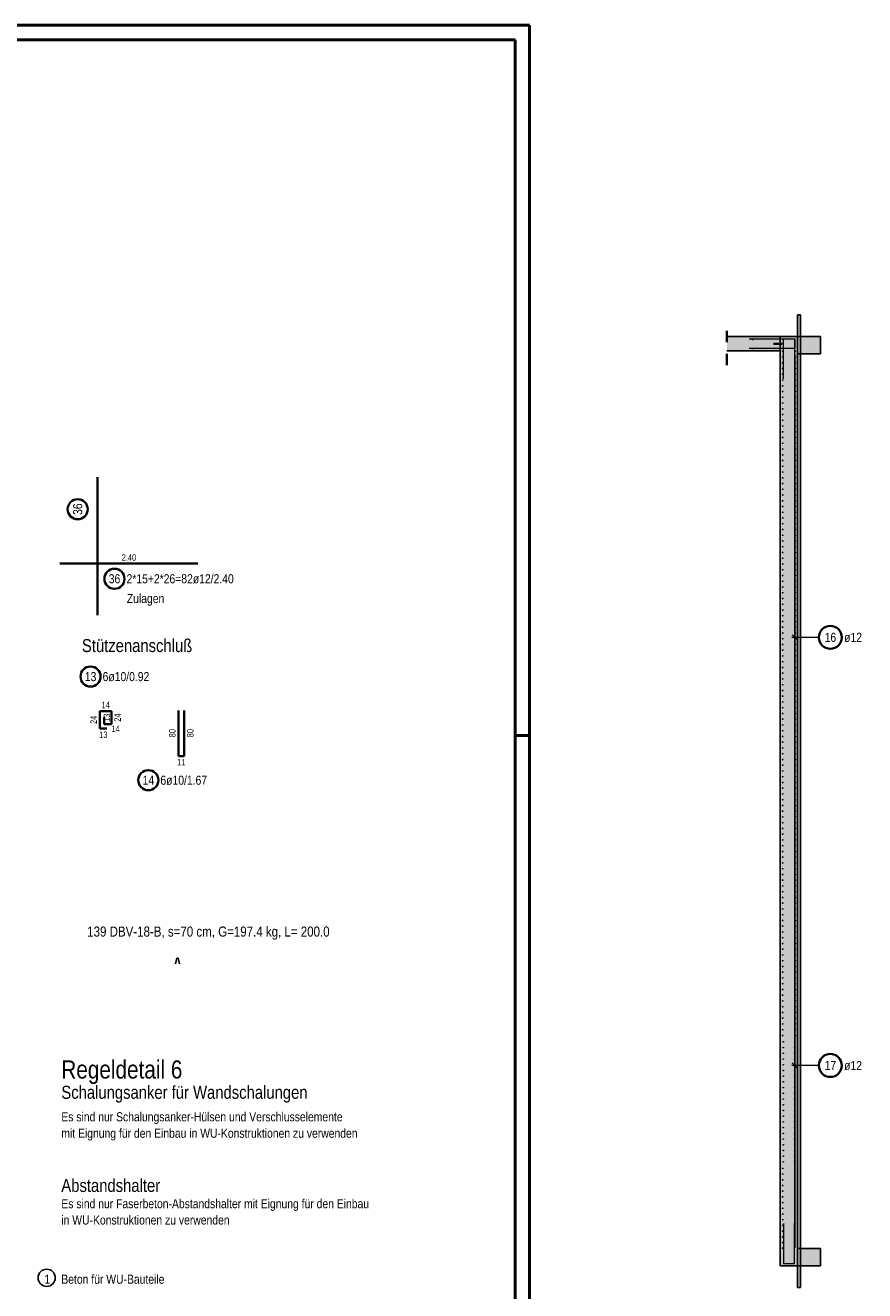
# Model space of a CAD drawing. Header units: millimetres. Extents: x -1.9 to 32.6, y 0 to 21.
# Tile 59 of 59: x 25.3 to 32.6, y 10 to 21. Entities that reach past the tile are written whole.
import ezdxf

# ---------------------------------------------------------------- set-up
doc = ezdxf.new("R2010")
doc.units = ezdxf.units.MM
doc.linetypes.add('HIDDEN', pattern=[0.375, 0.25, -0.125])
doc.layers.add('Achsen', color=7, linetype='Continuous', lineweight=20)
doc.layers.add('nplo Bewehrung', color=7, linetype='Continuous', lineweight=20)
doc.styles.add('Arial Narrow', font='ARIALN.TTF')

msp = doc.modelspace()

# ---------------------------------------------------------------- hatches: boundary and pattern name
at = {"lineweight": 13, "true_color": 0xeaffea}
msp.add_hatch(color=7, dxfattribs=at).paths.add_polyline_path([(32.058099, 10.05108), (32.083099, 10.05108), (32.083099, 18.506078), (32.058099, 18.506078)])
at = {"lineweight": 13, "true_color": 0xd7ffd7}
for points in [[(31.908099, 18.193576), (31.908099, 18.318576), (31.44332, 18.318576), (31.44332, 18.193576)], [(32.258099, 18.168578), (32.258099, 18.318578), (32.058099, 18.318578), (32.058099, 18.168578)], [(32.258099, 10.23858), (32.258099, 10.38858), (32.058099, 10.38858), (32.058099, 10.23858)]]:
    msp.add_hatch(color=254, dxfattribs=at).paths.add_polyline_path(points)
at = {"lineweight": 13, "true_color": 0xcef2bf}
for points in [[(31.908099, 13.940996), (32.058099, 13.940996), (32.058099, 18.318578), (31.908099, 18.318578)], [(31.908099, 10.23858), (32.058099, 10.23858), (32.058099, 13.940996), (31.908099, 13.940996)]]:
    msp.add_hatch(color=254, dxfattribs=at).paths.add_polyline_path(points)
at = {"lineweight": 13, "true_color": 0xff0000}
msp.add_hatch(color=1, dxfattribs=at).paths.add_polyline_path([(31.925599, 18.253576), (31.925599, 18.258576), (31.850599, 18.258576), (31.850599, 18.253576)])

# ---------------------------------------------------------------- linework, layer by layer
at = {"color": 4, "linetype": 'Continuous', "lineweight": 50}
for p, q in [((29.725, 21.025), (0, 21.025)), ((29.725, 0), (29.725, 21.025)), ((29.6, 20.9), (0.5, 20.9)), ((29.6, 0.125), (29.6, 20.9)), ((29.725, 14.85), (29.6, 14.85))]:
    msp.add_line(p, q, dxfattribs=at)
at = {"color": 2, "linetype": 'HIDDEN', "lineweight": 35, "ltscale": 0.25}
msp.add_line((31.44332, 18.068576), (31.44332, 18.443576), dxfattribs=at)
at = {"color": 3, "linetype": 'Continuous', "lineweight": 25, "ltscale": 2}
for p, q in [((32.033099, 13.163578), (32.033099, 18.163578)), ((32.011002, 15.72505), (32.055196, 15.680856)), ((32.033099, 10.39358), (32.033099, 13.488578)), ((32.011002, 12.002551), (32.055196, 11.958357))]:
    msp.add_line(p, q, dxfattribs=at)
at = {"color": 2, "linetype": 'Continuous', "lineweight": 35, "ltscale": 2}
for p, q in [((25.968133, 15.896199), (25.968133, 17.096199)), ((25.639629, 16.343946), (26.839629, 16.343946)), ((26.089035, 15.061956), (25.986535, 15.061956)), ((25.986535, 15.061956), (25.986535, 14.909456)), ((26.024035, 15.009456), (26.024035, 14.946956)), ((26.089035, 14.946956), (26.089035, 15.061956)), ((26.670568, 15.068232), (26.670568, 14.670732)), ((26.720568, 14.670732), (26.720568, 15.068232)), ((25.986535, 14.909456), (26.049035, 14.909456)), ((26.024035, 14.946956), (26.089035, 14.946956)), ((26.670568, 14.670732), (26.720568, 14.670732))]:
    msp.add_line(p, q, dxfattribs=at)
at = {"color": 5, "linetype": 'Continuous', "lineweight": 18, "ltscale": 2}
for p, q in [((32.243337, 15.702953), (32.008099, 15.702953)), ((32.243337, 11.980454), (32.008099, 11.980454))]:
    msp.add_line(p, q, dxfattribs=at)
at = {"color": 2, "linetype": 'Continuous', "lineweight": 35, "ltscale": 2}
for centre, radius in [((25.794798, 16.816956), 0.0875), ((26.114661, 16.21239), 0.0875), ((32.343337, 15.702953), 0.1), ((25.906484, 15.36211), 0.0875), ((26.409342, 14.460883), 0.0875), ((32.343337, 11.980454), 0.1)]:
    msp.add_circle(centre, radius, dxfattribs=at)
at = {"color": 3, "linetype": 'Continuous', "lineweight": 25}
msp.add_circle((25.525, 10.134147), 0.075, dxfattribs=at)
at = {"layer": 'Achsen', "color": 3, "linetype": 'Continuous', "lineweight": 25, "ltscale": 2}
for p, q in [((26.658007, 12.912658), (26.645757, 12.864658)), ((26.658007, 12.912658), (26.668507, 12.912658)), ((26.668507, 12.912658), (26.680757, 12.864658))]:
    msp.add_line(p, q, dxfattribs=at)
for centre in [(26.663257, 12.913658), (26.645687, 12.868403), (26.680807, 12.868418)]:
    msp.add_circle(centre, 0.001, dxfattribs=at)
at = {"layer": 'nplo Bewehrung', "color": 3, "linetype": 'Continuous', "lineweight": 25}
for p, q in [((32.058099, 18.318578), (32.058099, 18.506078)), ((32.083099, 18.506078), (32.058099, 18.506078)), ((32.083099, 10.05108), (32.083099, 18.506078)), ((31.908099, 18.318576), (31.44332, 18.318576)), ((31.908099, 13.940996), (31.908099, 18.318578)), ((32.058099, 18.318576), (31.908099, 18.318576)), ((32.058099, 13.940996), (32.058099, 18.318578)), ((32.258099, 18.318576), (32.058099, 18.318576)), ((32.258099, 18.168578), (32.258099, 18.318578)), ((31.908099, 18.193576), (31.44332, 18.193576)), ((31.850599, 18.253576), (31.850599, 18.258576)), ((31.925599, 18.258576), (31.850599, 18.258576)), ((31.925599, 18.253576), (31.850599, 18.253576)), ((31.925599, 18.253576), (31.925599, 18.258576)), ((32.258099, 18.168578), (32.058099, 18.168578)), ((31.908099, 10.23858), (31.908099, 13.940996)), ((32.058099, 10.23858), (32.058099, 13.940996)), ((32.258099, 10.38858), (32.058099, 10.38858)), ((32.258099, 10.23858), (32.258099, 10.38858)), ((32.058099, 10.23858), (31.908099, 10.23858)), ((32.058099, 10.05108), (32.058099, 10.23858)), ((32.258099, 10.23858), (32.058099, 10.23858)), ((32.083099, 10.05108), (32.058099, 10.05108))]:
    msp.add_line(p, q, dxfattribs=at)
at = {"layer": 'nplo Bewehrung', "color": 9, "linetype": 'Continuous', "lineweight": 0, "ltscale": 2}
for p, q in [((31.635599, 18.298576), (32.033099, 18.298576)), ((31.936099, 17.951078), (31.936099, 18.298078)), ((31.936099, 18.298078), (32.030099, 18.298078)), ((32.030099, 18.298078), (32.030099, 17.951078)), ((32.033099, 18.298576), (32.033099, 18.213576)), ((32.033099, 18.213576), (31.635599, 18.213576)), ((31.936099, 10.60608), (31.936099, 10.25908)), ((32.030099, 10.25908), (32.030099, 10.60608)), ((31.936099, 10.25908), (32.030099, 10.25908))]:
    msp.add_line(p, q, dxfattribs=at)
for centre in [(31.666099, 18.293382), (31.666099, 18.293382), (31.666099, 18.214241), (31.666099, 18.214241), (31.928599, 18.190578), (31.928599, 18.190578), (32.037599, 18.190578), (32.037599, 18.190578), (31.928599, 18.140587), (31.928599, 18.140587), (31.928599, 18.090595), (31.928599, 18.090595), (32.037599, 18.140587), (32.037599, 18.140587), (32.037599, 18.090595), (32.037599, 18.090595), (31.928599, 18.040603), (31.928599, 18.040603), (31.928599, 17.990612), (31.928599, 17.990612), (31.928599, 17.94062), (31.928599, 17.94062), (32.037599, 18.040603), (32.037599, 18.040603), (32.037599, 17.990612), (32.037599, 17.990612), (32.037599, 17.94062), (32.037599, 17.94062), (31.928599, 17.890629), (31.928599, 17.890629), (31.928599, 17.840637), (31.928599, 17.840637), (32.037599, 17.890629), (32.037599, 17.890629), (32.037599, 17.840637), (32.037599, 17.840637), (31.928599, 17.790645), (31.928599, 17.790645), (31.928599, 17.740654), (31.928599, 17.740654), (32.037599, 17.790646), (32.037599, 17.790646), (32.037599, 17.740654), (32.037599, 17.740654), (31.928599, 17.690662), (31.928599, 17.690662), (31.928599, 17.640671), (31.928599, 17.640671), (32.037599, 17.690662), (32.037599, 17.690662), (32.037599, 17.640671), (32.037599, 17.640671), (31.928599, 17.590679), (31.928599, 17.590679), (31.928599, 17.540687), (31.928599, 17.540687), (32.037599, 17.590679), (32.037599, 17.590679), (32.037599, 17.540688), (32.037599, 17.540688), (31.928599, 17.490696), (31.928599, 17.490696), (31.928599, 17.440704), (31.928599, 17.440704), (31.928599, 17.390713), (31.928599, 17.390713), (32.037599, 17.490696), (32.037599, 17.490696), (32.037599, 17.440704), (32.037599, 17.440704), (32.037599, 17.390713), (32.037599, 17.390713), (31.928599, 17.340721), (31.928599, 17.340721), (31.928599, 17.290729), (31.928599, 17.290729), (32.037599, 17.340721), (32.037599, 17.340721), (32.037599, 17.29073), (32.037599, 17.29073), (31.928599, 17.240738), (31.928599, 17.240738), (31.928599, 17.190746), (31.928599, 17.190746), (32.037599, 17.240738), (32.037599, 17.240738), (32.037599, 17.190747), (32.037599, 17.190747), (31.928599, 17.140755), (31.928599, 17.140755), (31.928599, 17.090763), (31.928599, 17.090763), (32.037599, 17.140755), (32.037599, 17.140755), (32.037599, 17.090763), (32.037599, 17.090763), (31.928599, 17.040771), (31.928599, 17.040771), (31.928599, 16.99078), (31.928599, 16.99078), (32.037599, 17.040772), (32.037599, 17.040772), (32.037599, 16.99078), (32.037599, 16.99078), (31.928599, 16.940788), (31.928599, 16.940788), (31.928599, 16.890797), (31.928599, 16.890797), (31.928599, 16.840805), (31.928599, 16.840805), (32.037599, 16.940789), (32.037599, 16.940789), (32.037599, 16.890797), (32.037599, 16.890797), (32.037599, 16.840805), (32.037599, 16.840805), (31.928599, 16.790813), (31.928599, 16.790813), (31.928599, 16.740822), (31.928599, 16.740822), (32.037599, 16.790814), (32.037599, 16.790814), (32.037599, 16.740822), (32.037599, 16.740822), (31.928599, 16.69083), (31.928599, 16.69083), (31.928599, 16.640839), (31.928599, 16.640839), (32.037599, 16.690831), (32.037599, 16.690831), (32.037599, 16.640839), (32.037599, 16.640839), (31.928599, 16.590847), (31.928599, 16.590847), (31.928599, 16.540855), (31.928599, 16.540855), (32.037599, 16.590848), (32.037599, 16.590848), (32.037599, 16.540856), (32.037599, 16.540856), (31.928599, 16.490864), (31.928599, 16.490864), (31.928599, 16.440872), (31.928599, 16.440872), (32.037599, 16.490864), (32.037599, 16.490864), (32.037599, 16.440873), (32.037599, 16.440873), (31.928599, 16.390881), (31.928599, 16.390881), (31.928599, 16.340889), (31.928599, 16.340889), (31.928599, 16.290897), (31.928599, 16.290897), (32.037599, 16.390881), (32.037599, 16.390881), (32.037599, 16.34089), (32.037599, 16.34089), (32.037599, 16.290898), (32.037599, 16.290898), (31.928599, 16.240906), (31.928599, 16.240906), (31.928599, 16.190914), (31.928599, 16.190914), (32.037599, 16.240906), (32.037599, 16.240906), (32.037599, 16.190915), (32.037599, 16.190915), (31.928599, 16.140923), (31.928599, 16.140923), (31.928599, 16.090931), (31.928599, 16.090931), (32.037599, 16.140923), (32.037599, 16.140923), (32.037599, 16.090932), (32.037599, 16.090932), (31.928599, 16.04094), (31.928599, 16.04094), (31.928599, 15.990948), (31.928599, 15.990948), (32.037599, 16.04094), (32.037599, 16.04094), (32.037599, 15.990949), (32.037599, 15.990949), (31.928599, 15.940956), (31.928599, 15.940956), (31.928599, 15.890965), (31.928599, 15.890965), (32.037599, 15.940957), (32.037599, 15.940957), (32.037599, 15.890965), (32.037599, 15.890965), (31.928599, 15.840973), (31.928599, 15.840973), (31.928599, 15.790982), (31.928599, 15.790982), (31.928599, 15.74099), (31.928599, 15.74099), (32.037599, 15.840974), (32.037599, 15.840974), (32.037599, 15.790982), (32.037599, 15.790982), (32.037599, 15.740991), (32.037599, 15.740991), (31.928599, 15.690998), (31.928599, 15.690998), (31.928599, 15.641007), (31.928599, 15.641007), (32.037599, 15.690999), (32.037599, 15.690999), (32.037599, 15.641007), (32.037599, 15.641007), (31.928599, 15.591015), (31.928599, 15.591015), (31.928599, 15.541024), (31.928599, 15.541024), (32.037599, 15.591016), (32.037599, 15.591016), (32.037599, 15.541024), (32.037599, 15.541024), (31.928599, 15.491032), (31.928599, 15.491032), (31.928599, 15.44104), (31.928599, 15.44104), (32.037599, 15.491033), (32.037599, 15.491033), (32.037599, 15.441041), (32.037599, 15.441041), (31.928599, 15.391049), (31.928599, 15.391049), (31.928599, 15.341057), (31.928599, 15.341057), (32.037599, 15.39105), (32.037599, 15.39105), (32.037599, 15.341058), (32.037599, 15.341058), (31.928599, 15.291066), (31.928599, 15.291066), (31.928599, 15.241074), (31.928599, 15.241074), (31.928599, 15.191082), (31.928599, 15.191082), (32.037599, 15.291066), (32.037599, 15.291066), (32.037599, 15.241075), (32.037599, 15.241075), (32.037599, 15.191083), (32.037599, 15.191083), (31.928599, 15.141091), (31.928599, 15.141091), (31.928599, 15.091099), (31.928599, 15.091099), (32.037599, 15.141092), (32.037599, 15.141092), (32.037599, 15.0911), (32.037599, 15.0911), (31.928599, 15.041108), (31.928599, 15.041108), (31.928599, 14.991116), (31.928599, 14.991116), (32.037599, 15.041109), (32.037599, 15.041109), (32.037599, 14.991117), (32.037599, 14.991117), (31.928599, 14.941124), (31.928599, 14.941124), (31.928599, 14.891133), (31.928599, 14.891133), (32.037599, 14.941125), (32.037599, 14.941125), (32.037599, 14.891134), (32.037599, 14.891134), (31.928599, 14.841141), (31.928599, 14.841141), (31.928599, 14.79115), (31.928599, 14.79115), (31.928599, 14.741158), (31.928599, 14.741158), (32.037599, 14.841142), (32.037599, 14.841142), (32.037599, 14.791151), (32.037599, 14.791151), (32.037599, 14.741159), (32.037599, 14.741159), (31.928599, 14.691166), (31.928599, 14.691166), (31.928599, 14.641175), (31.928599, 14.641175), (32.037599, 14.691167), (32.037599, 14.691167), (32.037599, 14.641176), (32.037599, 14.641176), (31.928599, 14.591183), (31.928599, 14.591183), (31.928599, 14.541192), (31.928599, 14.541192), (32.037599, 14.591184), (32.037599, 14.591184), (32.037599, 14.541193), (32.037599, 14.541193), (31.928599, 14.4912), (31.928599, 14.4912), (31.928599, 14.441208), (31.928599, 14.441208), (32.037599, 14.491201), (32.037599, 14.491201), (32.037599, 14.44121), (32.037599, 14.44121), (31.928599, 14.391217), (31.928599, 14.391217), (31.928599, 14.341225), (31.928599, 14.341225), (32.037599, 14.391218), (32.037599, 14.391218), (32.037599, 14.341226), (32.037599, 14.341226), (31.928599, 14.291234), (31.928599, 14.291234), (31.928599, 14.241242), (31.928599, 14.241242), (31.928599, 14.19125), (31.928599, 14.19125), (32.037599, 14.291235), (32.037599, 14.291235), (32.037599, 14.241243), (32.037599, 14.241243), (32.037599, 14.191252), (32.037599, 14.191252), (31.928599, 14.141259), (31.928599, 14.141259), (31.928599, 14.091267), (31.928599, 14.091267), (32.037599, 14.14126), (32.037599, 14.14126), (32.037599, 14.091268), (32.037599, 14.091268), (31.928599, 14.041276), (31.928599, 14.041276), (31.928599, 13.991284), (31.928599, 13.991284), (32.037599, 14.041277), (32.037599, 14.041277), (32.037599, 13.991285), (32.037599, 13.991285), (31.928599, 13.941292), (31.928599, 13.941292), (31.928599, 13.891301), (31.928599, 13.891301), (32.037599, 13.941294), (32.037599, 13.941294), (32.037599, 13.891302), (32.037599, 13.891302), (31.928599, 13.841309), (31.928599, 13.841309), (31.928599, 13.791318), (31.928599, 13.791318), (32.037599, 13.841311), (32.037599, 13.841311), (32.037599, 13.791319), (32.037599, 13.791319), (31.928599, 13.741326), (31.928599, 13.741326), (31.928599, 13.691334), (31.928599, 13.691334), (31.928599, 13.641343), (31.928599, 13.641343), (32.037599, 13.741327), (32.037599, 13.741327), (32.037599, 13.691336), (32.037599, 13.691336), (32.037599, 13.641344), (32.037599, 13.641344), (31.928599, 13.591351), (31.928599, 13.591351), (31.928599, 13.54136), (31.928599, 13.54136), (32.037599, 13.591353), (32.037599, 13.591353), (32.037599, 13.541361), (32.037599, 13.541361), (31.928599, 13.491368), (31.928599, 13.491368), (31.928599, 13.441376), (31.928599, 13.441376), (32.037599, 13.491369), (32.037599, 13.491369), (32.037599, 13.441378), (32.037599, 13.441378), (31.928599, 13.391385), (31.928599, 13.391385), (31.928599, 13.341393), (31.928599, 13.341393), (32.037599, 13.391386), (32.037599, 13.391386), (32.037599, 13.341395), (32.037599, 13.341395), (31.928599, 13.291402), (31.928599, 13.291402), (31.928599, 13.24141), (31.928599, 13.24141), (32.037599, 13.291403), (32.037599, 13.291403), (32.037599, 13.241412), (32.037599, 13.241412), (31.928599, 13.191418), (31.928599, 13.191418), (31.928599, 13.141427), (31.928599, 13.141427), (31.928599, 13.091435), (31.928599, 13.091435), (32.037599, 13.19142), (32.037599, 13.19142), (32.037599, 13.141428), (32.037599, 13.141428), (32.037599, 13.091437), (32.037599, 13.091437), (31.928599, 13.041444), (31.928599, 13.041444), (31.928599, 12.991452), (31.928599, 12.991452), (32.037599, 13.041445), (32.037599, 13.041445), (32.037599, 12.991454), (32.037599, 12.991454), (31.928599, 12.941461), (31.928599, 12.941461), (31.928599, 12.891469), (31.928599, 12.891469), (32.037599, 12.941462), (32.037599, 12.941462), (32.037599, 12.891471), (32.037599, 12.891471), (31.928599, 12.841477), (31.928599, 12.841477), (31.928599, 12.791486), (31.928599, 12.791486), (32.037599, 12.841479), (32.037599, 12.841479), (32.037599, 12.791487), (32.037599, 12.791487), (31.928599, 12.741494), (31.928599, 12.741494), (31.928599, 12.691503), (31.928599, 12.691503), (32.037599, 12.741496), (32.037599, 12.741496), (32.037599, 12.691504), (32.037599, 12.691504), (31.928599, 12.641511), (31.928599, 12.641511), (31.928599, 12.591519), (31.928599, 12.591519), (31.928599, 12.541528), (31.928599, 12.541528), (32.037599, 12.641513), (32.037599, 12.641513), (32.037599, 12.591521), (32.037599, 12.591521), (32.037599, 12.541529), (32.037599, 12.541529), (31.928599, 12.491536), (31.928599, 12.491536), (31.928599, 12.441545), (31.928599, 12.441545), (32.037599, 12.491538), (32.037599, 12.491538), (32.037599, 12.441546), (32.037599, 12.441546), (31.928599, 12.391553), (31.928599, 12.391553), (31.928599, 12.341561), (31.928599, 12.341561), (32.037599, 12.391555), (32.037599, 12.391555), (32.037599, 12.341563), (32.037599, 12.341563), (31.928599, 12.29157), (31.928599, 12.29157), (31.928599, 12.241578), (31.928599, 12.241578), (32.037599, 12.291572), (32.037599, 12.291572), (32.037599, 12.24158), (32.037599, 12.24158), (31.933599, 12.185579), (31.933599, 12.185579), (31.933599, 12.135865), (31.933599, 12.135865), (32.032599, 12.185579), (32.032599, 12.185579), (32.032599, 12.135865), (32.032599, 12.135865), (31.933599, 12.086151), (31.933599, 12.086151), (31.933599, 12.036437), (31.933599, 12.036437), (32.032599, 12.086151), (32.032599, 12.086151), (32.032599, 12.036437), (32.032599, 12.036437), (31.933599, 11.986722), (31.933599, 11.986722), (31.933599, 11.937008), (31.933599, 11.937008), (31.933599, 11.887294), (31.933599, 11.887294), (32.032599, 11.986722), (32.032599, 11.986722), (32.032599, 11.937008), (32.032599, 11.937008), (32.032599, 11.887294), (32.032599, 11.887294), (31.933599, 11.837579), (31.933599, 11.837579), (31.933599, 11.787865), (31.933599, 11.787865), (32.032599, 11.837579), (32.032599, 11.837579), (32.032599, 11.787865), (32.032599, 11.787865), (31.933599, 11.738151), (31.933599, 11.738151), (31.933599, 11.688437), (31.933599, 11.688437), (32.032599, 11.738151), (32.032599, 11.738151), (32.032599, 11.688437), (32.032599, 11.688437), (31.933599, 11.638722), (31.933599, 11.638722), (31.933599, 11.589008), (31.933599, 11.589008), (32.032599, 11.638722), (32.032599, 11.638722), (32.032599, 11.589008), (32.032599, 11.589008), (31.933599, 11.539294), (31.933599, 11.539294), (31.933599, 11.489579), (31.933599, 11.489579), (32.032599, 11.539294), (32.032599, 11.539294), (32.032599, 11.489579), (32.032599, 11.489579), (31.933599, 11.439865), (31.933599, 11.439865), (31.933599, 11.390151), (31.933599, 11.390151), (31.933599, 11.340436), (31.933599, 11.340436), (32.032599, 11.439865), (32.032599, 11.439865), (32.032599, 11.390151), (32.032599, 11.390151), (32.032599, 11.340436), (32.032599, 11.340436), (31.933599, 11.290722), (31.933599, 11.290722), (31.933599, 11.241008), (31.933599, 11.241008), (32.032599, 11.290722), (32.032599, 11.290722), (32.032599, 11.241008), (32.032599, 11.241008), (31.933599, 11.191294), (31.933599, 11.191294), (31.933599, 11.141579), (31.933599, 11.141579), (32.032599, 11.191294), (32.032599, 11.191294), (32.032599, 11.141579), (32.032599, 11.141579), (31.928599, 11.08558), (31.928599, 11.08558), (31.928599, 11.036008), (31.928599, 11.036008), (31.928599, 10.986437), (31.928599, 10.986437), (31.928599, 10.936865), (31.928599, 10.936865), (31.928599, 10.887294), (31.928599, 10.887294), (31.928599, 10.837722), (31.928599, 10.837722), (31.928599, 10.788151), (31.928599, 10.788151), (31.928599, 10.738579), (31.928599, 10.738579), (31.928599, 10.689008), (31.928599, 10.689008), (31.928599, 10.639436), (31.928599, 10.639436), (31.928599, 10.589865), (31.928599, 10.589865), (31.928599, 10.540293), (31.928599, 10.540293), (31.928599, 10.490722), (31.928599, 10.490722), (31.928599, 10.44115), (31.928599, 10.44115), (31.928599, 10.391579), (31.928599, 10.391579)]:
    msp.add_circle(centre, 0.003, dxfattribs=at)

# ---------------------------------------------------------------- texts
at = {"color": 2, "lineweight": 35, "style": 'Arial Narrow'}
for s, p in [('Zulagen', (26.222093, 16.002004)), ('Es sind nur Schalungsanker-Hülsen und Verschlusselemente', (25.652373, 11.49476)), ('mit Eignung für den Einbau in WU-Konstruktionen zu verwenden', (25.652373, 11.351957)), ('Es sind nur Faserbeton-Abstandshalter mit Eignung für den Einbau', (25.652373, 10.739132)), ('in WU-Konstruktionen zu verwenden', (25.652373, 10.597382)), ('1', (25.505052, 10.082517)), ('Beton für WU-Bauteile', (25.652145, 10.082517))]:
    msp.add_text(s, height=0.07875, dxfattribs=at).set_placement(p)
at = {"color": 4, "lineweight": 50, "style": 'Arial Narrow'}
for s, p in [('Stützenanschluß', (25.831406, 15.575392)), ('Schalungsanker für Wandschalungen', (25.652373, 11.690882)), ('Abstandshalter', (25.652373, 10.880882))]:
    msp.add_text(s, height=0.1125, dxfattribs=at).set_placement(p)
at = {"color": 1, "lineweight": 70, "style": 'Arial Narrow'}
msp.add_text('Regeldetail 6', height=0.1575, dxfattribs=at).set_placement((25.652373, 11.866862))
at = {"color": 2, "lineweight": 35, "insert": (25.755423, 16.767343), "char_height": 0.07875, "attachment_point": 1, "rotation": 90, "line_spacing_factor": 0.9, "style": 'Arial Narrow'}
msp.add_mtext('36', dxfattribs=at)
at = {"color": 3, "lineweight": 25, "char_height": 0.05625, "attachment_point": 1, "line_spacing_factor": 0.9, "style": 'Arial Narrow'}
for s, insert in [('2.40', (26.177754, 16.425196)), ('14', (26.002348, 15.143206)), ('13', (25.982348, 14.884456)), ('14', (26.089063, 14.936281)), ('11', (26.66013, 14.645732))]:
    msp.add_mtext(s, dxfattribs=dict(at, insert=insert))
at = {"color": 2, "lineweight": 35, "char_height": 0.07875, "attachment_point": 1, "line_spacing_factor": 0.9, "style": 'Arial Narrow'}
for s, insert in [('36', (26.065048, 16.251765)), ('2*15+2*26=82ø12/2.40', (26.219661, 16.251765)), ('16', (32.293724, 15.742328)), ('ø12', (32.463337, 15.742328)), ('6ø10/0.92', (26.011484, 15.401485)), ('13', (25.856871, 15.401485)), ('14', (26.35973, 14.500258)), ('6ø10/1.67', (26.514342, 14.500258)), ('17', (32.293724, 12.019829)), ('ø12', (32.463337, 12.019829))]:
    msp.add_mtext(s, dxfattribs=dict(at, insert=insert))
at = {"color": 3, "lineweight": 25, "char_height": 0.05625, "attachment_point": 1, "rotation": 90, "line_spacing_factor": 0.9, "style": 'Arial Narrow'}
for s, insert in [('24', (25.905285, 14.950269)), ('13', (26.020221, 14.96802)), ('24', (26.114035, 14.969019)), ('80', (26.589318, 14.834045)), ('80', (26.745568, 14.834045))]:
    msp.add_mtext(s, dxfattribs=dict(at, insert=insert))
at = {"layer": 'Achsen', "color": 2, "lineweight": 35, "insert": (25.87754, 13.188533), "char_height": 0.0875, "attachment_point": 1, "line_spacing_factor": 0.9, "style": 'Arial Narrow'}
msp.add_mtext('139 DBV-18-B, s=70 cm, G=197.4 kg, L= 200.0', dxfattribs=at)

doc.saveas('drawing.dxf')
